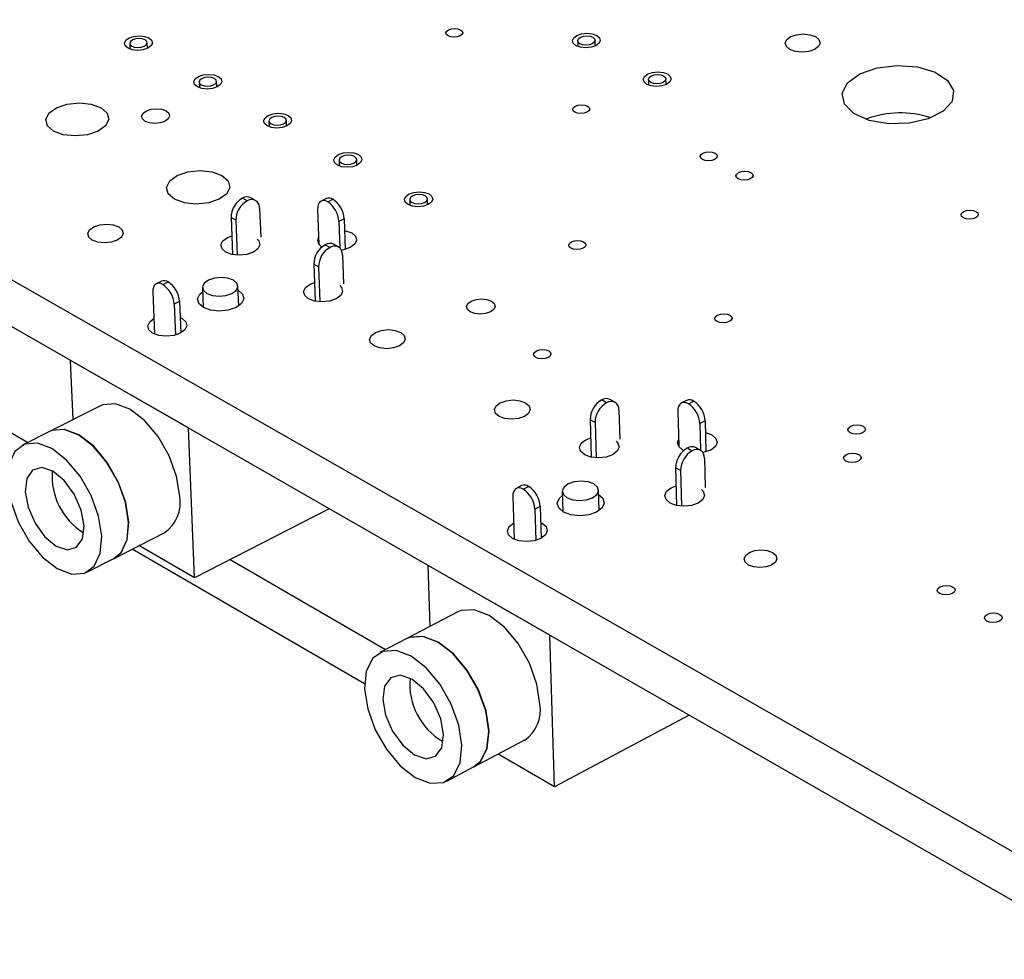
# Model space of a CAD drawing. Extents: x 66 to 205, y 69 to 140.
# Tile 2 of 13: x 95 to 120, y 69 to 94. Entities that reach past the tile are written whole.
import ezdxf

# ---------------------------------------------------------------- set-up
doc = ezdxf.new("R2010")
doc.units = 0
doc.layers.get('0').update_dxf_attribs({"linetype": 'CONTINUOUS'})

msp = doc.modelspace()

# ---------------------------------------------------------------- linework, layer by layer
at = {"color": 7, "linetype": 'CONTINUOUS'}
for p, q in [((123.161, 70.759), (65.954, 103.45)), ((123.18, 69.479), (66.047, 102.25)), ((98.174, 93.03), (98.167, 93.176)), ((109.298, 93.225), (109.302, 93.079)), ((109.752, 93.093), (109.748, 93.239)), ((97.717, 93.156), (97.723, 93.01)), ((99.51, 92.157), (99.516, 92.009)), ((99.967, 92.029), (99.962, 92.176)), ((111.126, 92.226), (111.131, 92.079)), ((111.582, 92.092), (111.578, 92.24)), ((101.314, 91.151), (101.32, 91.003)), ((101.773, 91.021), (101.767, 91.169)), ((103.129, 90.139), (103.135, 89.99)), ((103.589, 90.007), (103.584, 90.157)), ((100.753, 89.088), (100.631, 89.156)), ((100.97, 89.097), (100.848, 89.166)), ((102.799, 89.147), (102.663, 89.079)), ((102.834, 89.06), (102.971, 89.129)), ((104.957, 89.121), (104.962, 88.971)), ((105.418, 88.987), (105.413, 89.137)), ((101.075, 88.892), (101.104, 88.148)), ((102.572, 88.865), (102.606, 87.964)), ((100.459, 88.584), (100.337, 88.653)), ((100.337, 88.653), (100.375, 87.698)), ((103.259, 88.625), (103.122, 88.557)), ((103.259, 88.625), (103.288, 87.832)), ((100.459, 88.584), (100.495, 87.683)), ((103.122, 88.557), (103.148, 87.867)), ((100.243, 88.137), (100.356, 88.181)), ((102.771, 87.954), (102.894, 87.885)), ((103.111, 87.895), (102.988, 87.964)), ((103.215, 87.69), (103.243, 86.943)), ((102.599, 87.379), (102.476, 87.448)), ((102.476, 87.448), (102.512, 86.491)), ((102.599, 87.379), (102.633, 86.475)), ((98.54, 87.012), (98.402, 86.943)), ((98.573, 86.923), (98.711, 86.993)), ((99.594, 86.844), (99.616, 86.33)), ((100.535, 86.369), (100.514, 86.883)), ((102.379, 86.933), (102.494, 86.978)), ((98.313, 86.728), (98.359, 85.642)), ((99.001, 86.485), (98.863, 86.416)), ((98.863, 86.416), (98.896, 85.619)), ((99.001, 86.485), (99.035, 85.673)), ((95.074, 82.839), (91.298, 85.023)), ((96.253, 83.435), (96.185, 84.963)), ((99.232, 83.215), (96.185, 84.963)), ((96.185, 84.963), (96.185, 84.963)), ((96.961, 83.792), (95.645, 83.127)), ((110.043, 83.869), (109.917, 83.94)), ((110.259, 83.881), (110.133, 83.952)), ((112.113, 83.93), (111.976, 83.859)), ((112.159, 83.841), (112.295, 83.911)), ((110.362, 83.675), (110.384, 82.923)), ((111.884, 83.647), (111.909, 82.742)), ((109.745, 83.356), (109.619, 83.427)), ((109.619, 83.427), (109.648, 82.46)), ((109.745, 83.356), (109.772, 82.443)), ((112.589, 83.399), (112.453, 83.328)), ((112.453, 83.328), (112.471, 82.639)), ((112.589, 83.399), (112.611, 82.596)), ((95.638, 83.124), (94.943, 82.773)), ((99.394, 79.339), (99.232, 83.215)), ((99.233, 83.215), (99.232, 83.215)), ((109.509, 82.912), (109.633, 82.96)), ((112.128, 82.698), (112.255, 82.627)), ((112.47, 82.639), (112.344, 82.711)), ((112.573, 82.433), (112.593, 81.679)), ((111.955, 82.112), (111.829, 82.184)), ((111.829, 82.184), (111.855, 81.213)), ((111.955, 82.112), (111.98, 81.196)), ((107.848, 81.725), (107.709, 81.653)), ((111.715, 81.668), (111.841, 81.717)), ((107.891, 81.633), (108.029, 81.705)), ((108.9, 81.574), (108.916, 81.05)), ((109.85, 81.08), (109.834, 81.605)), ((107.618, 81.44), (107.654, 80.341)), ((102.873, 81.127), (99.394, 79.339)), ((108.325, 81.189), (108.186, 81.117)), ((108.186, 81.117), (108.212, 80.311)), ((108.325, 81.189), (108.351, 80.365)), ((97.31, 79.845), (98.623, 80.516)), ((103.789, 76.598), (97.782, 80.086)), ((99.394, 79.339), (97.954, 80.174)), ((96.61, 79.486), (97.303, 79.841)), ((104.33, 77.484), (100.31, 79.81)), ((105.428, 79.661), (105.428, 79.662)), ((105.482, 78.084), (105.428, 79.661)), ((108.576, 77.855), (105.428, 79.661)), ((106.202, 78.459), (104.884, 77.773)), ((104.877, 77.769), (104.181, 77.407)), ((108.577, 77.856), (108.576, 77.855)), ((108.698, 73.94), (108.576, 77.855)), ((112.183, 75.787), (108.698, 73.94)), ((106.615, 74.455), (107.93, 75.149)), ((108.698, 73.94), (107.241, 74.785)), ((105.914, 74.085), (106.608, 74.451))]:
    msp.add_line(p, q, dxfattribs=at)
for points in [[(105.961, 93.512), (106.034, 93.537), (106.119, 93.545), (106.201, 93.537), (106.27, 93.512), (106.314, 93.475), (106.326, 93.431), (106.305, 93.388), (106.255, 93.351), (106.181, 93.326), (106.097, 93.317), (106.014, 93.326), (105.946, 93.351), (105.902, 93.388), (105.889, 93.431), (105.91, 93.475), (105.961, 93.512)], [(97.704, 93.299), (97.825, 93.339), (97.965, 93.354), (98.101, 93.339), (98.212, 93.299), (98.283, 93.238), (98.302, 93.166), (98.266, 93.094), (98.181, 93.033), (98.059, 92.992), (97.919, 92.978), (97.783, 92.992), (97.672, 93.033), (97.601, 93.094), (97.582, 93.166), (97.618, 93.238), (97.704, 93.299)], [(97.793, 93.249), (97.74, 93.211), (97.717, 93.166), (97.729, 93.121), (97.773, 93.083), (97.843, 93.057), (97.928, 93.048), (98.015, 93.057), (98.091, 93.083), (98.144, 93.121), (98.167, 93.166), (98.155, 93.211), (98.111, 93.249), (98.041, 93.274), (97.956, 93.283), (97.869, 93.274), (97.793, 93.249)], [(109.279, 93.365), (109.4, 93.406), (109.538, 93.42), (109.675, 93.406), (109.788, 93.365), (109.861, 93.304), (109.882, 93.232), (109.849, 93.16), (109.766, 93.099), (109.646, 93.059), (109.507, 93.044), (109.37, 93.059), (109.257, 93.099), (109.184, 93.16), (109.163, 93.232), (109.196, 93.304), (109.279, 93.365)], [(109.371, 93.315), (109.446, 93.341), (109.532, 93.35), (109.618, 93.341), (109.688, 93.315), (109.734, 93.277), (109.747, 93.232), (109.726, 93.187), (109.675, 93.149), (109.599, 93.124), (109.513, 93.115), (109.427, 93.124), (109.357, 93.149), (109.311, 93.187), (109.298, 93.232), (109.319, 93.277), (109.371, 93.315)], [(114.807, 93.332), (114.956, 93.383), (115.129, 93.401), (115.3, 93.383), (115.442, 93.332), (115.535, 93.256), (115.563, 93.166), (115.523, 93.076), (115.421, 93), (115.271, 92.949), (115.098, 92.931), (114.927, 92.949), (114.784, 93), (114.692, 93.076), (114.664, 93.166), (114.704, 93.256), (114.807, 93.332)], [(111.108, 92.367), (111.228, 92.408), (111.367, 92.422), (111.504, 92.408), (111.618, 92.367), (111.691, 92.305), (111.713, 92.233), (111.68, 92.161), (111.597, 92.099), (111.477, 92.058), (111.337, 92.044), (111.2, 92.058), (111.086, 92.099), (111.013, 92.161), (110.991, 92.233), (111.025, 92.305), (111.108, 92.367)], [(116.591, 92.367), (117.038, 92.523), (117.557, 92.587), (118.08, 92.549), (118.535, 92.414), (118.862, 92.2), (119.017, 91.936), (118.977, 91.658), (118.749, 91.403), (118.361, 91.205), (117.868, 91.092), (117.336, 91.079), (116.836, 91.168), (116.438, 91.347), (116.194, 91.591), (116.138, 91.867), (116.277, 92.137), (116.591, 92.367)], [(99.496, 92.3), (99.618, 92.341), (99.757, 92.355), (99.894, 92.341), (100.006, 92.3), (100.077, 92.239), (100.097, 92.166), (100.061, 92.094), (99.976, 92.032), (99.854, 91.991), (99.714, 91.977), (99.577, 91.991), (99.465, 92.032), (99.394, 92.094), (99.375, 92.166), (99.411, 92.239), (99.496, 92.3)], [(99.586, 92.25), (99.532, 92.211), (99.51, 92.166), (99.522, 92.121), (99.567, 92.083), (99.637, 92.057), (99.722, 92.048), (99.809, 92.057), (99.886, 92.083), (99.939, 92.121), (99.961, 92.166), (99.949, 92.211), (99.905, 92.25), (99.834, 92.275), (99.749, 92.284), (99.662, 92.275), (99.586, 92.25)], [(111.199, 92.317), (111.274, 92.342), (111.361, 92.351), (111.447, 92.342), (111.518, 92.317), (111.564, 92.278), (111.578, 92.233), (111.557, 92.188), (111.505, 92.15), (111.43, 92.124), (111.343, 92.115), (111.257, 92.124), (111.186, 92.15), (111.14, 92.188), (111.127, 92.233), (111.147, 92.278), (111.199, 92.317)], [(95.823, 91.496), (96.099, 91.589), (96.414, 91.621), (96.721, 91.589), (96.974, 91.496), (97.133, 91.358), (97.175, 91.194), (97.093, 91.03), (96.899, 90.891), (96.623, 90.798), (96.307, 90.765), (95.999, 90.798), (95.746, 90.891), (95.587, 91.03), (95.546, 91.194), (95.629, 91.358), (95.823, 91.496)], [(98.146, 91.412), (98.269, 91.454), (98.409, 91.468), (98.546, 91.454), (98.658, 91.412), (98.729, 91.351), (98.748, 91.278), (98.712, 91.205), (98.626, 91.143), (98.504, 91.102), (98.364, 91.088), (98.227, 91.102), (98.114, 91.143), (98.043, 91.205), (98.024, 91.278), (98.061, 91.351), (98.146, 91.412)], [(109.24, 91.539), (109.313, 91.564), (109.398, 91.573), (109.481, 91.564), (109.55, 91.539), (109.595, 91.502), (109.608, 91.458), (109.587, 91.414), (109.537, 91.376), (109.463, 91.351), (109.378, 91.342), (109.295, 91.351), (109.226, 91.376), (109.181, 91.414), (109.168, 91.458), (109.189, 91.502), (109.24, 91.539)], [(101.299, 91.295), (101.421, 91.336), (101.561, 91.35), (101.698, 91.336), (101.811, 91.295), (101.883, 91.233), (101.902, 91.16), (101.867, 91.087), (101.782, 91.026), (101.66, 90.984), (101.52, 90.97), (101.383, 90.984), (101.27, 91.026), (101.198, 91.087), (101.178, 91.16), (101.214, 91.233), (101.299, 91.295)], [(101.39, 91.244), (101.336, 91.206), (101.314, 91.16), (101.326, 91.115), (101.371, 91.076), (101.442, 91.05), (101.528, 91.041), (101.615, 91.05), (101.691, 91.076), (101.745, 91.115), (101.767, 91.16), (101.754, 91.206), (101.71, 91.244), (101.639, 91.27), (101.553, 91.279), (101.466, 91.27), (101.39, 91.244)], [(103.114, 90.283), (103.236, 90.325), (103.376, 90.339), (103.514, 90.325), (103.627, 90.283), (103.7, 90.221), (103.72, 90.148), (103.685, 90.075), (103.6, 90.012), (103.478, 89.971), (103.337, 89.956), (103.2, 89.971), (103.086, 90.012), (103.014, 90.075), (102.994, 90.148), (103.029, 90.221), (103.114, 90.283)], [(103.205, 90.232), (103.152, 90.194), (103.13, 90.148), (103.142, 90.102), (103.188, 90.063), (103.259, 90.037), (103.344, 90.028), (103.432, 90.037), (103.509, 90.063), (103.562, 90.102), (103.584, 90.148), (103.571, 90.194), (103.526, 90.232), (103.455, 90.258), (103.369, 90.268), (103.281, 90.258), (103.205, 90.232)], [(112.536, 90.321), (112.61, 90.346), (112.695, 90.355), (112.778, 90.346), (112.848, 90.321), (112.893, 90.283), (112.907, 90.239), (112.887, 90.194), (112.836, 90.156), (112.763, 90.131), (112.678, 90.122), (112.594, 90.131), (112.524, 90.156), (112.479, 90.194), (112.465, 90.239), (112.486, 90.283), (112.536, 90.321)], [(98.944, 89.741), (99.22, 89.835), (99.537, 89.868), (99.846, 89.835), (100.101, 89.741), (100.262, 89.601), (100.306, 89.435), (100.225, 89.27), (100.032, 89.129), (99.755, 89.035), (99.438, 89.002), (99.128, 89.035), (98.873, 89.129), (98.711, 89.27), (98.668, 89.435), (98.75, 89.601), (98.944, 89.741)], [(113.459, 89.819), (113.533, 89.844), (113.618, 89.853), (113.702, 89.844), (113.772, 89.819), (113.817, 89.781), (113.831, 89.736), (113.811, 89.692), (113.76, 89.654), (113.687, 89.629), (113.602, 89.62), (113.518, 89.629), (113.448, 89.654), (113.403, 89.692), (113.389, 89.736), (113.409, 89.781), (113.459, 89.819)], [(104.94, 89.265), (105.062, 89.307), (105.203, 89.322), (105.341, 89.307), (105.455, 89.265), (105.528, 89.203), (105.549, 89.129), (105.514, 89.055), (105.429, 88.993), (105.307, 88.951), (105.166, 88.936), (105.028, 88.951), (104.914, 88.993), (104.841, 89.055), (104.82, 89.129), (104.855, 89.203), (104.94, 89.265)], [(105.032, 89.214), (104.979, 89.175), (104.957, 89.129), (104.97, 89.083), (105.015, 89.044), (105.087, 89.018), (105.173, 89.009), (105.261, 89.018), (105.337, 89.044), (105.391, 89.083), (105.412, 89.129), (105.399, 89.175), (105.354, 89.214), (105.282, 89.24), (105.196, 89.249), (105.108, 89.24), (105.032, 89.214)], [(102.834, 89.06), (102.781, 89.084), (102.73, 89.093), (102.683, 89.087), (102.643, 89.067), (102.611, 89.033), (102.588, 88.987), (102.575, 88.93), (102.572, 88.865)], [(119.279, 88.815), (119.352, 88.84), (119.438, 88.849), (119.522, 88.84), (119.592, 88.815), (119.639, 88.777), (119.653, 88.732), (119.634, 88.687), (119.584, 88.649), (119.511, 88.623), (119.425, 88.615), (119.341, 88.623), (119.27, 88.649), (119.224, 88.687), (119.21, 88.732), (119.229, 88.777), (119.279, 88.815)], [(96.788, 88.412), (96.943, 88.464), (97.12, 88.483), (97.292, 88.464), (97.434, 88.412), (97.523, 88.334), (97.547, 88.241), (97.501, 88.148), (97.393, 88.069), (97.238, 88.017), (97.061, 87.998), (96.888, 88.017), (96.746, 88.069), (96.657, 88.148), (96.634, 88.241), (96.68, 88.334), (96.788, 88.412)], [(101.009, 88.1), (101.054, 88.051), (101.081, 87.949), (101.031, 87.847), (100.913, 87.76), (100.743, 87.702), (100.548, 87.682), (100.358, 87.702), (100.201, 87.76), (100.102, 87.847), (100.075, 87.949), (100.125, 88.051), (100.243, 88.137), (100.243, 88.137)], [(102.684, 87.892), (102.604, 87.967), (102.576, 88.069), (102.599, 88.136)], [(103.27, 88.32), (103.297, 88.315), (103.454, 88.257), (103.554, 88.171), (103.582, 88.069), (103.533, 87.967), (103.415, 87.88), (103.246, 87.822), (103.187, 87.811)], [(109.137, 88.027), (109.211, 88.053), (109.297, 88.062), (109.381, 88.053), (109.451, 88.027), (109.496, 87.989), (109.509, 87.944), (109.488, 87.899), (109.437, 87.86), (109.363, 87.835), (109.277, 87.826), (109.193, 87.835), (109.123, 87.86), (109.078, 87.899), (109.065, 87.944), (109.085, 87.989), (109.137, 88.027)], [(100.36, 86.691), (100.468, 86.77), (100.514, 86.864), (100.489, 86.957), (100.398, 87.037), (100.255, 87.09), (100.082, 87.108), (99.904, 87.09), (99.749, 87.037), (99.641, 86.957), (99.595, 86.864), (99.62, 86.77), (99.71, 86.691), (99.853, 86.638), (100.027, 86.619), (100.205, 86.638), (100.36, 86.691)], [(98.573, 86.923), (98.52, 86.947), (98.469, 86.956), (98.423, 86.951), (98.383, 86.931), (98.351, 86.897), (98.328, 86.851), (98.315, 86.794), (98.313, 86.728)], [(103.147, 86.895), (103.193, 86.846), (103.221, 86.743), (103.172, 86.64), (103.053, 86.553), (102.884, 86.494), (102.688, 86.474), (102.497, 86.494), (102.339, 86.553), (102.239, 86.64), (102.211, 86.743), (102.26, 86.846), (102.379, 86.933), (102.379, 86.933)], [(100.519, 86.775), (100.632, 86.674), (100.664, 86.553), (100.605, 86.431), (100.464, 86.327), (100.263, 86.258), (100.032, 86.234), (99.806, 86.258), (99.62, 86.327), (99.502, 86.431), (99.47, 86.553), (99.529, 86.674), (99.599, 86.735)], [(106.546, 86.495), (106.669, 86.538), (106.811, 86.553), (106.95, 86.538), (107.065, 86.495), (107.139, 86.432), (107.16, 86.357), (107.126, 86.282), (107.04, 86.218), (106.917, 86.176), (106.775, 86.161), (106.636, 86.176), (106.52, 86.218), (106.447, 86.282), (106.425, 86.357), (106.46, 86.432), (106.546, 86.495)], [(99.018, 86.074), (99.068, 86.05), (99.167, 85.962), (99.194, 85.859), (99.144, 85.755), (99.024, 85.668), (98.853, 85.609), (98.657, 85.588), (98.465, 85.609), (98.308, 85.668), (98.208, 85.755), (98.182, 85.859), (98.233, 85.962), (98.342, 86.045)], [(112.913, 86.135), (112.988, 86.16), (113.074, 86.17), (113.158, 86.16), (113.229, 86.135), (113.275, 86.096), (113.289, 86.05), (113.268, 86.005), (113.217, 85.966), (113.143, 85.94), (113.057, 85.931), (112.972, 85.94), (112.901, 85.966), (112.855, 86.005), (112.842, 86.05), (112.862, 86.096), (112.913, 86.135)], [(104.071, 85.686), (104.226, 85.739), (104.404, 85.758), (104.578, 85.739), (104.722, 85.686), (104.814, 85.606), (104.84, 85.512), (104.796, 85.417), (104.689, 85.337), (104.534, 85.284), (104.356, 85.265), (104.181, 85.284), (104.037, 85.337), (103.945, 85.417), (103.919, 85.512), (103.964, 85.606), (104.071, 85.686)], [(108.231, 85.207), (108.306, 85.233), (108.392, 85.242), (108.477, 85.233), (108.547, 85.207), (108.593, 85.168), (108.606, 85.122), (108.585, 85.076), (108.533, 85.037), (108.458, 85.011), (108.372, 85.002), (108.287, 85.011), (108.216, 85.037), (108.171, 85.076), (108.158, 85.122), (108.179, 85.168), (108.231, 85.207)], [(99.008, 81.449), (98.928, 81.962), (98.736, 82.495), (98.451, 82.994), (98.101, 83.41), (97.721, 83.703), (97.348, 83.843), (97.019, 83.817), (96.961, 83.792)], [(107.296, 83.866), (107.451, 83.92), (107.629, 83.939), (107.805, 83.92), (107.95, 83.866), (108.044, 83.785), (108.071, 83.69), (108.027, 83.594), (107.92, 83.513), (107.765, 83.459), (107.586, 83.44), (107.41, 83.459), (107.265, 83.513), (107.171, 83.594), (107.144, 83.69), (107.188, 83.785), (107.296, 83.866)], [(112.159, 83.841), (112.103, 83.865), (112.051, 83.875), (112.002, 83.87), (111.961, 83.85), (111.927, 83.816), (111.902, 83.77), (111.888, 83.712), (111.884, 83.647)], [(116.356, 83.26), (116.43, 83.287), (116.517, 83.296), (116.603, 83.287), (116.674, 83.26), (116.721, 83.221), (116.735, 83.175), (116.715, 83.128), (116.664, 83.089), (116.59, 83.062), (116.503, 83.053), (116.417, 83.062), (116.345, 83.089), (116.299, 83.128), (116.284, 83.175), (116.304, 83.221), (116.356, 83.26)], [(97.303, 79.841), (97.493, 79.998), (97.647, 80.33), (97.686, 80.774), (97.605, 81.289), (97.413, 81.822), (97.128, 82.322), (96.778, 82.74), (96.397, 83.033), (96.025, 83.174), (95.696, 83.149), (95.638, 83.124)], [(97.31, 79.845), (97.5, 80.002), (97.654, 80.333), (97.693, 80.778), (97.612, 81.292), (97.42, 81.826), (97.134, 82.326), (96.784, 82.743), (96.404, 83.036), (96.032, 83.177), (95.703, 83.152), (95.645, 83.127)], [(112.597, 83.098), (112.607, 83.095), (112.768, 83.036), (112.873, 82.946), (112.904, 82.841), (112.858, 82.736), (112.74, 82.646), (112.57, 82.586), (112.526, 82.578)], [(94.56, 81.833), (94.641, 81.32), (94.833, 80.789), (95.117, 80.291), (95.465, 79.874), (95.844, 79.58), (96.216, 79.436), (96.545, 79.458), (96.799, 79.644), (96.953, 79.975), (96.992, 80.42), (96.911, 80.935), (96.718, 81.469), (96.432, 81.969), (96.082, 82.387), (95.702, 82.681), (95.33, 82.823), (95.001, 82.798), (94.748, 82.61), (94.596, 82.277), (94.56, 81.833)], [(110.288, 82.873), (110.335, 82.823), (110.366, 82.717), (110.319, 82.612), (110.201, 82.522), (110.03, 82.462), (109.833, 82.441), (109.639, 82.462), (109.478, 82.522), (109.374, 82.612), (109.344, 82.717), (109.391, 82.823), (109.509, 82.912), (109.509, 82.912)], [(112.04, 82.634), (112.018, 82.646), (111.913, 82.736), (111.882, 82.841), (111.904, 82.911)], [(116.243, 82.53), (116.318, 82.556), (116.405, 82.566), (116.491, 82.556), (116.563, 82.53), (116.609, 82.49), (116.624, 82.444), (116.604, 82.397), (116.553, 82.357), (116.478, 82.331), (116.391, 82.322), (116.305, 82.331), (116.233, 82.357), (116.186, 82.397), (116.172, 82.444), (116.192, 82.49), (116.243, 82.53)], [(95.014, 81.569), (95.089, 81.165), (95.268, 80.755), (95.523, 80.402), (95.817, 80.16), (96.105, 80.064), (96.342, 80.13), (96.493, 80.348), (96.534, 80.686), (96.459, 81.091), (96.28, 81.502), (96.023, 81.855), (95.729, 82.098), (95.441, 82.193), (95.204, 82.125), (95.054, 81.906), (95.014, 81.569)], [(109.683, 81.411), (109.79, 81.493), (109.834, 81.59), (109.806, 81.686), (109.711, 81.768), (109.564, 81.823), (109.388, 81.842), (109.207, 81.823), (109.052, 81.768), (108.944, 81.686), (108.9, 81.59), (108.928, 81.493), (109.022, 81.411), (109.169, 81.356), (109.346, 81.337), (109.527, 81.356), (109.683, 81.411)], [(107.891, 81.633), (107.836, 81.658), (107.783, 81.668), (107.735, 81.663), (107.693, 81.643), (107.66, 81.61), (107.636, 81.563), (107.622, 81.506), (107.618, 81.44)], [(109.837, 81.5), (109.947, 81.401), (109.983, 81.275), (109.927, 81.149), (109.787, 81.043), (109.584, 80.971), (109.35, 80.946), (109.119, 80.971), (108.928, 81.043), (108.806, 81.149), (108.77, 81.275), (108.827, 81.401), (108.903, 81.469)], [(112.497, 81.629), (112.545, 81.578), (112.576, 81.472), (112.529, 81.365), (112.412, 81.275), (112.241, 81.215), (112.043, 81.194), (111.848, 81.215), (111.686, 81.275), (111.581, 81.365), (111.55, 81.472), (111.597, 81.578), (111.715, 81.668), (111.715, 81.668)], [(108.338, 80.775), (108.376, 80.756), (108.479, 80.665), (108.51, 80.559), (108.462, 80.452), (108.342, 80.361), (108.17, 80.3), (107.971, 80.279), (107.776, 80.3), (107.615, 80.361), (107.511, 80.452), (107.481, 80.559), (107.529, 80.665), (107.641, 80.752)], [(113.737, 79.998), (113.877, 80.048), (114.04, 80.065), (114.2, 80.048), (114.333, 79.998), (114.42, 79.924), (114.446, 79.836), (114.408, 79.748), (114.312, 79.673), (114.171, 79.624), (114.009, 79.606), (113.848, 79.624), (113.715, 79.673), (113.629, 79.748), (113.602, 79.836), (113.641, 79.924), (113.737, 79.998)], [(118.667, 79.111), (118.742, 79.138), (118.83, 79.147), (118.917, 79.138), (118.989, 79.111), (119.037, 79.07), (119.052, 79.023), (119.032, 78.975), (118.98, 78.934), (118.905, 78.907), (118.817, 78.898), (118.73, 78.907), (118.657, 78.934), (118.61, 78.975), (118.595, 79.023), (118.615, 79.07), (118.667, 79.111)], [(108.322, 76.075), (108.244, 76.595), (108.051, 77.135), (107.761, 77.643), (107.402, 78.068), (107.01, 78.368), (106.624, 78.515), (106.282, 78.493), (106.202, 78.459)], [(119.884, 78.397), (119.96, 78.424), (120.048, 78.434), (120.135, 78.424), (120.208, 78.397), (120.255, 78.357), (120.27, 78.309), (120.251, 78.261), (120.199, 78.22), (120.124, 78.193), (120.036, 78.184), (119.948, 78.193), (119.875, 78.22), (119.828, 78.261), (119.813, 78.309), (119.833, 78.357), (119.884, 78.397)], [(106.608, 74.451), (106.788, 74.598), (106.952, 74.93), (106.998, 75.379), (106.92, 75.899), (106.726, 76.44), (106.435, 76.949), (106.076, 77.375), (105.684, 77.677), (105.298, 77.824), (104.956, 77.803), (104.877, 77.769)], [(106.615, 74.455), (106.794, 74.602), (106.959, 74.934), (107.005, 75.382), (106.927, 75.903), (106.733, 76.444), (106.442, 76.953), (106.083, 77.379), (105.691, 77.68), (105.305, 77.827), (104.963, 77.807), (104.884, 77.773)], [(103.79, 76.472), (103.869, 75.953), (104.062, 75.414), (104.352, 74.908), (104.709, 74.482), (105.099, 74.18), (105.484, 74.03), (105.826, 74.048), (106.093, 74.232), (106.257, 74.564), (106.302, 75.013), (106.224, 75.533), (106.03, 76.075), (105.739, 76.585), (105.38, 77.011), (104.988, 77.313), (104.602, 77.461), (104.26, 77.44), (103.995, 77.254), (103.833, 76.92), (103.79, 76.472)], [(104.259, 76.199), (104.332, 75.79), (104.513, 75.375), (104.775, 75.015), (105.078, 74.766), (105.376, 74.665), (105.623, 74.729), (105.783, 74.947), (105.83, 75.287), (105.757, 75.697), (105.575, 76.114), (105.312, 76.475), (105.009, 76.724), (104.711, 76.823), (104.464, 76.758), (104.305, 76.539), (104.259, 76.199)]]:
    msp.add_lwpolyline(points, dxfattribs=at)
for centre, radius, start, end in [((117.644, 88.835), 2.527, 72.2539, 110.2145), ((100.913, 88.654), 0.576, 119.2706, 180.1404), ((100.749, 88.959), 0.23, 64.3041, 120.6937), ((100.866, 88.911), 0.21, 354.8667, 122.5617), ((102.868, 88.981), 0.18, 55.2065, 112.5521), ((102.612, 88.589), 0.648, 3.1566, 56.4014), ((101.035, 88.585), 0.576, 119.2809, 180.1325), ((102.475, 88.521), 0.648, 3.1656, 56.3898), ((103.057, 87.448), 0.581, 119.4524, 180.001), ((103.18, 87.379), 0.581, 119.4629, 179.993), ((102.889, 87.758), 0.229, 64.3757, 120.9243), ((103.007, 87.71), 0.209, 354.5871, 122.8189), ((98.608, 86.847), 0.178, 54.6899, 112.3892), ((98.204, 86.376), 0.66, 3.4469, 56.0257), ((98.343, 86.446), 0.659, 3.4377, 56.0375), ((110.217, 83.422), 0.598, 120.0612, 179.534), ((110.343, 83.352), 0.598, 120.072, 179.5258), ((110.036, 83.747), 0.227, 64.6241, 121.704), ((110.157, 83.698), 0.206, 353.6375, 123.6918), ((112.187, 83.755), 0.19, 55.2782, 113.0434), ((111.801, 83.295), 0.652, 2.8817, 56.7692), ((111.938, 83.366), 0.652, 2.8726, 56.7809), ((112.247, 82.506), 0.226, 64.7039, 121.9482), ((112.432, 82.177), 0.603, 120.25, 179.3891), ((112.559, 82.106), 0.603, 120.2608, 179.3808), ((112.369, 82.457), 0.205, 353.3388, 123.9662), ((97.429, 81.968), 1.721, 175.7511, 237.8613), ((107.921, 81.551), 0.188, 54.7648, 112.873), ((107.524, 81.08), 0.664, 3.164, 56.4035), ((107.663, 81.152), 0.663, 3.1549, 56.4153), ((98.094, 81.28), 0.929, 304.712, 10.4882), ((106.674, 76.595), 1.718, 175.0402, 239.7013), ((107.398, 75.919), 0.936, 304.5901, 9.5968)]:
    msp.add_arc(centre, radius, start, end, dxfattribs=at)

doc.saveas('drawing.dxf')
